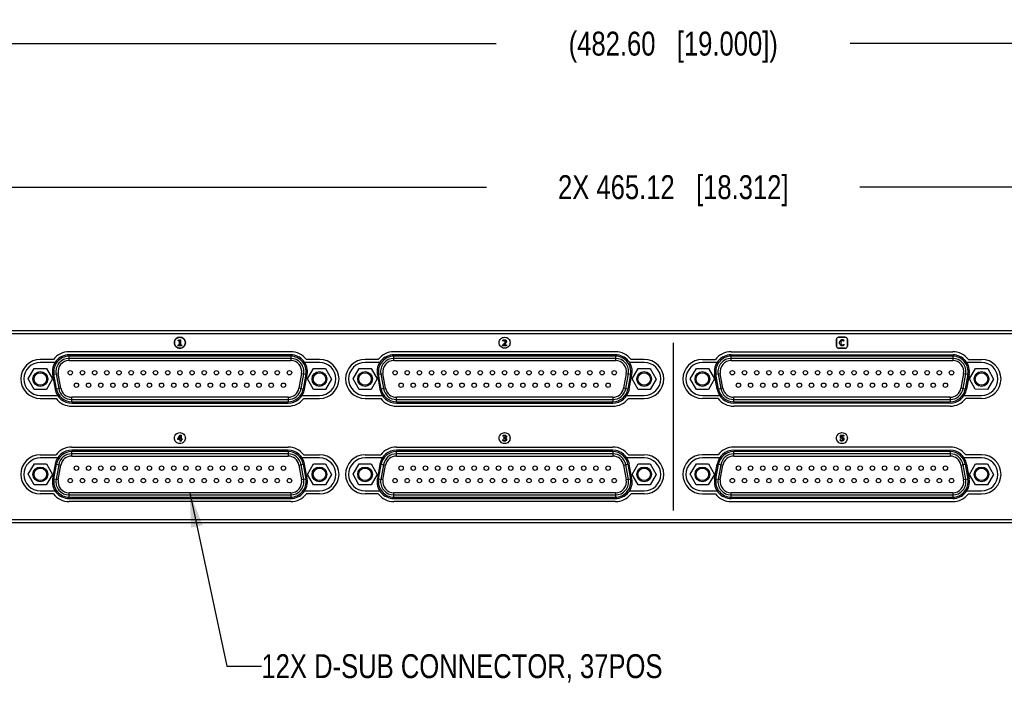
# Model space of a CAD drawing. Header units: inches. Extents: x 0 to 34, y 0 to 22.
# Tile 4 of 71: x 7 to 12.1, y 5.6 to 9. Entities that reach past the tile are written whole.
import ezdxf

# ---------------------------------------------------------------- set-up
doc = ezdxf.new("R2010")
doc.units = ezdxf.units.IN
doc.header["$LTSCALE"] = 1.87
doc.header["$MEASUREMENT"] = 0
doc.layers.get('0').update_dxf_attribs({"linetype": 'CONTINUOUS'})
for name, color, linetype in [('02___PRT_ALL_AXES', 7, 'CONTINUOUS'), ('_LAYER_2_', 7, 'CONTINUOUS'), ('DETAIL', 7, 'CONTINUOUS'), ('DIMENSIONS', 7, 'CONTINUOUS')]:
    doc.layers.add(name, color=color, linetype=linetype)
doc.styles.get("Standard").update_dxf_attribs({"font": 'txt', "width": 0.8})
doc.dimstyles.new('DIMSTYLE_1', dxfattribs={"dimtxt": 0.125, "dimasz": 0.18, "dimexe": 0.125, "dimexo": 0.0625, "dimgap": 0.0625, "dimtad": 0, "dimtih": 1, "dimtoh": 1, "dimlfac": 1.714286, "dimzin": 0, "dimdsep": 46, "dimtxsty": 'STANDARD', "dimblk": '_FILLED', "dimblk1": '_FILLED', "dimblk2": '_FILLED', "dimcen": 0.09, "dimazin": 0, "dimtp": 0.01, "dimtm": 0.01, "dimtfac": 1, "dimtofl": 0, "dimtmove": 0, "dimatfit": 3, "dimldrblk": '_FILLED', "dimfxl": 1, "dimtolj": 1, "dimtzin": 0, "dimarcsym": 0})
doc.dimstyles.get("Standard").update_dxf_attribs({"dimtxt": 0.125, "dimasz": 0.18, "dimexe": 0.125, "dimexo": 0.0625, "dimgap": 0.09, "dimtad": 0, "dimtih": 1, "dimtoh": 1, "dimzin": 0, "dimdsep": 46, "dimtxsty": 'STANDARD', "dimblk": '_FILLED', "dimblk1": '_FILLED', "dimblk2": '_FILLED', "dimcen": 0.09, "dimazin": 0, "dimtol": 1, "dimtp": 0.02, "dimtm": 0.02, "dimtfac": 1, "dimtofl": 0, "dimtmove": 0, "dimatfit": 3, "dimldrblk": '_FILLED', "dimfxl": 1, "dimtolj": 1, "dimtzin": 0, "dimarcsym": 0})

# ---------------------------------------------------------------- blocks, each defined once
blk = doc.blocks.new('_FILLED')
at = {"color": 0, "linetype": 'BYBLOCK'}
blk.add_solid([(0, 0), (-1, 0.174), (-1, -0.174)], dxfattribs=at)
blk = doc.blocks.new('*D0')
at = {"layer": 'DIMENSIONS', "color": 2, "linetype": 'CONTINUOUS'}
for p, q in [((5.0673, 7.4533), (5.0673, 8.2775)), ((15.7492, 7.4533), (15.7492, 8.2775)), ((5.0673, 8.1525), (9.4332, 8.1525)), ((15.7492, 8.1525), (11.3832, 8.1525))]:
    blk.add_line(p, q, dxfattribs=at)
at = {"layer": 'DIMENSIONS', "color": 2, "linetype": 'CONTINUOUS', "xscale": 0.18, "yscale": 0.18, "zscale": 0.18, "rotation": 180}
blk.add_blockref('_FILLED', (5.0673, 8.1525), dxfattribs=at)
at = {"layer": 'DIMENSIONS', "color": 2, "linetype": 'CONTINUOUS', "xscale": 0.18, "yscale": 0.18, "zscale": 0.18}
blk.add_blockref('_FILLED', (15.7492, 8.1525), dxfattribs=at)
at = {"layer": 'DIMENSIONS', "color": 2, "linetype": 'CONTINUOUS', "insert": (10.4082, 8.215), "char_height": 0.125, "width": 1.825, "attachment_point": 2, "line_spacing_factor": 0.9}
blk.add_mtext('2X 465.12{\\ftxt.shx;\\W1.000000;\\H0.125000; }[18.312]', dxfattribs=at)
blk = doc.blocks.new('*D1')
at = {"layer": 'DIMENSIONS', "color": 2, "linetype": 'CONTINUOUS'}
for p, q in [((4.8666, 7.492), (4.8666, 9.0275)), ((15.9499, 7.3961), (15.9499, 9.0275)), ((4.8666, 8.9025), (9.4832, 8.9025)), ((15.9499, 8.9025), (11.3332, 8.9025))]:
    blk.add_line(p, q, dxfattribs=at)
at = {"layer": 'DIMENSIONS', "color": 2, "linetype": 'CONTINUOUS', "xscale": 0.18, "yscale": 0.18, "zscale": 0.18, "rotation": 180}
blk.add_blockref('_FILLED', (4.8666, 8.9025), dxfattribs=at)
at = {"layer": 'DIMENSIONS', "color": 2, "linetype": 'CONTINUOUS', "xscale": 0.18, "yscale": 0.18, "zscale": 0.18}
blk.add_blockref('_FILLED', (15.9499, 8.9025), dxfattribs=at)
at = {"layer": 'DIMENSIONS', "color": 2, "linetype": 'CONTINUOUS', "insert": (10.4082, 8.965), "char_height": 0.125, "width": 1.725, "attachment_point": 2, "line_spacing_factor": 0.9}
blk.add_mtext('(482.60{\\ftxt.shx;\\W1.000000;\\H0.125000; }[19.000])', dxfattribs=at)

msp = doc.modelspace()

# ---------------------------------------------------------------- linework, layer by layer
at = {"color": 7, "linetype": 'CONTINUOUS'}
for p, q in [((15.881, 7.4025), (4.9355, 7.4025)), ((15.5625, 7.3869), (5.254, 7.3869)), ((7.2513, 7.2463), (7.2513, 7.2693)), ((8.4093, 7.2693), (7.2513, 7.2693)), ((8.4093, 7.2578), (7.2513, 7.2578)), ((8.4093, 7.2693), (8.4093, 7.2463)), ((8.9481, 7.2463), (8.9481, 7.2693)), ((10.106, 7.2693), (8.9481, 7.2693)), ((10.106, 7.2578), (8.9481, 7.2578)), ((10.106, 7.2693), (10.106, 7.2463)), ((10.7105, 7.2463), (10.7105, 7.2693)), ((11.8684, 7.2693), (10.7105, 7.2693)), ((11.8684, 7.2578), (10.7105, 7.2578)), ((11.8684, 7.2693), (11.8684, 7.2463)), ((7.0382, 7.1503), (7.0696, 7.2049)), ((7.0696, 7.2049), (7.1326, 7.2049)), ((7.1326, 7.2049), (7.1641, 7.1504)), ((7.2513, 7.2463), (8.4093, 7.2463)), ((8.4965, 7.1508), (8.5284, 7.2051)), ((8.5284, 7.2051), (8.5914, 7.2047)), ((8.5914, 7.2047), (8.6225, 7.1499)), ((8.7349, 7.1503), (8.7664, 7.2049)), ((8.7664, 7.2049), (8.8293, 7.2049)), ((8.8293, 7.2049), (8.8609, 7.1504)), ((8.9481, 7.2463), (10.106, 7.2463)), ((10.1932, 7.1508), (10.2251, 7.2051)), ((10.2251, 7.2051), (10.2881, 7.2047)), ((10.2881, 7.2047), (10.3192, 7.1499)), ((10.4973, 7.1502), (10.5287, 7.2048)), ((10.5287, 7.2048), (10.5917, 7.2049)), ((10.5917, 7.2049), (10.6232, 7.1505)), ((10.7105, 7.2463), (11.8684, 7.2463)), ((11.9556, 7.1513), (11.9879, 7.2054)), ((11.9879, 7.2054), (12.0509, 7.2044)), ((12.0509, 7.2044), (12.0816, 7.1494)), ((7.1722, 7.175), (7.1948, 7.179)), ((7.1858, 7.0978), (7.1722, 7.175)), ((7.1835, 7.177), (7.1971, 7.0998)), ((7.2084, 7.1018), (7.1948, 7.179)), ((8.4658, 7.179), (8.4522, 7.1018)), ((8.4635, 7.0998), (8.4771, 7.177)), ((8.4658, 7.179), (8.4884, 7.175)), ((8.4884, 7.175), (8.4748, 7.0978)), ((8.5276, 7.096), (8.4965, 7.1508)), ((8.8689, 7.175), (8.8915, 7.179)), ((8.8825, 7.0978), (8.8689, 7.175)), ((8.8802, 7.177), (8.8938, 7.0998)), ((8.9051, 7.1018), (8.8915, 7.179)), ((10.1626, 7.179), (10.149, 7.1018)), ((10.1603, 7.0998), (10.1739, 7.177)), ((10.1626, 7.179), (10.1852, 7.175)), ((10.1852, 7.175), (10.1716, 7.0978)), ((10.2243, 7.096), (10.1932, 7.1508)), ((10.6313, 7.175), (10.6539, 7.179)), ((10.6449, 7.0978), (10.6313, 7.175)), ((10.6426, 7.177), (10.6562, 7.0998)), ((10.6675, 7.1018), (10.6539, 7.179)), ((11.9249, 7.179), (11.9113, 7.1018)), ((11.9226, 7.0998), (11.9362, 7.177)), ((11.9249, 7.179), (11.9476, 7.175)), ((11.9476, 7.175), (11.9339, 7.0978)), ((11.9863, 7.0963), (11.9556, 7.1513)), ((7.0697, 7.0958), (7.0382, 7.1503)), ((7.1641, 7.1504), (7.1327, 7.0958)), ((7.2084, 7.1018), (7.1858, 7.0978)), ((8.4748, 7.0978), (8.4522, 7.1018)), ((8.6225, 7.1499), (8.5906, 7.0956)), ((8.7664, 7.0958), (8.7349, 7.1503)), ((8.8609, 7.1504), (8.8294, 7.0958)), ((8.9051, 7.1018), (8.8825, 7.0978)), ((10.1716, 7.0978), (10.149, 7.1018)), ((10.3192, 7.1499), (10.2873, 7.0956)), ((10.5289, 7.0958), (10.4973, 7.1502)), ((10.6232, 7.1505), (10.5918, 7.0959)), ((10.6675, 7.1018), (10.6449, 7.0978)), ((11.9339, 7.0978), (11.9113, 7.1018)), ((12.0816, 7.1494), (12.0492, 7.0953)), ((7.1327, 7.0958), (7.0697, 7.0958)), ((7.265, 7.0314), (7.265, 7.0544)), ((8.3957, 7.0544), (7.265, 7.0544)), ((8.3957, 7.0544), (8.3957, 7.0314)), ((8.5906, 7.0956), (8.5276, 7.096)), ((8.8294, 7.0958), (8.7664, 7.0958)), ((8.9617, 7.0314), (8.9617, 7.0544)), ((10.0924, 7.0544), (8.9617, 7.0544)), ((10.0924, 7.0544), (10.0924, 7.0314)), ((10.2873, 7.0956), (10.2243, 7.096)), ((10.5918, 7.0959), (10.5289, 7.0958)), ((10.7241, 7.0314), (10.7241, 7.0544)), ((11.8548, 7.0544), (10.7241, 7.0544)), ((11.8548, 7.0544), (11.8548, 7.0314)), ((12.0492, 7.0953), (11.9863, 7.0963)), ((7.265, 7.0429), (8.3957, 7.0429)), ((7.265, 7.0314), (8.3957, 7.0314)), ((8.9617, 7.0429), (10.0924, 7.0429)), ((8.9617, 7.0314), (10.0924, 7.0314)), ((10.7241, 7.0429), (11.8548, 7.0429)), ((10.7241, 7.0314), (11.8548, 7.0314)), ((7.265, 6.7478), (7.265, 6.7708)), ((8.3957, 6.7708), (7.265, 6.7708)), ((8.3957, 6.7593), (7.265, 6.7593)), ((7.265, 6.7478), (8.3957, 6.7478)), ((8.3957, 6.7708), (8.3957, 6.7478)), ((8.9617, 6.7478), (8.9617, 6.7708)), ((10.0924, 6.7708), (8.9617, 6.7708)), ((10.0924, 6.7593), (8.9617, 6.7593)), ((8.9617, 6.7478), (10.0924, 6.7478)), ((10.0924, 6.7708), (10.0924, 6.7478)), ((11.8548, 6.7708), (10.7241, 6.7708)), ((10.7241, 6.7478), (10.7241, 6.7708)), ((11.8548, 6.7593), (10.7241, 6.7593)), ((10.7241, 6.7478), (11.8548, 6.7478)), ((11.8548, 6.7708), (11.8548, 6.7478)), ((7.0382, 6.6523), (7.0701, 6.7066)), ((7.0701, 6.7066), (7.133, 6.7061)), ((7.133, 6.7061), (7.1641, 6.6513)), ((7.1722, 6.6272), (7.1858, 6.7043)), ((7.1971, 6.7024), (7.1835, 6.6252)), ((7.1858, 6.7043), (7.2084, 6.7004)), ((7.1948, 6.6232), (7.2084, 6.7004)), ((8.4522, 6.7004), (8.4748, 6.7043)), ((8.4522, 6.7004), (8.4658, 6.6232)), ((8.4771, 6.6252), (8.4635, 6.7024)), ((8.4748, 6.7043), (8.4884, 6.6272)), ((8.4965, 6.6518), (8.528, 6.7063)), ((8.528, 6.7063), (8.5909, 6.7064)), ((8.5909, 6.7064), (8.6225, 6.6518)), ((8.7349, 6.6523), (8.7668, 6.7066)), ((8.7668, 6.7066), (8.8298, 6.7061)), ((8.8298, 6.7061), (8.8609, 6.6513)), ((8.8689, 6.6272), (8.8825, 6.7043)), ((8.8938, 6.7024), (8.8802, 6.6252)), ((8.8825, 6.7043), (8.9051, 6.7004)), ((8.8915, 6.6232), (8.9051, 6.7004)), ((10.149, 6.7004), (10.1716, 6.7043)), ((10.149, 6.7004), (10.1626, 6.6232)), ((10.1739, 6.6252), (10.1603, 6.7024)), ((10.1716, 6.7043), (10.1852, 6.6272)), ((10.1932, 6.6518), (10.2247, 6.7063)), ((10.2247, 6.7063), (10.2877, 6.7064)), ((10.2877, 6.7064), (10.3192, 6.6518)), ((10.4973, 6.6523), (10.5292, 6.7066)), ((10.5292, 6.7066), (10.5922, 6.7061)), ((10.5922, 6.7061), (10.6232, 6.6513)), ((10.6313, 6.6272), (10.6449, 6.7043)), ((10.6562, 6.7024), (10.6426, 6.6252)), ((10.6449, 6.7043), (10.6675, 6.7004)), ((10.6539, 6.6232), (10.6675, 6.7004)), ((11.9113, 6.7004), (11.9339, 6.7043)), ((11.9113, 6.7004), (11.9249, 6.6232)), ((11.9362, 6.6252), (11.9226, 6.7024)), ((11.9339, 6.7043), (11.9476, 6.6272)), ((11.9556, 6.6518), (11.9871, 6.7063)), ((11.9871, 6.7063), (12.0501, 6.7064)), ((12.0501, 6.7064), (12.0816, 6.6518)), ((7.0692, 6.5975), (7.0382, 6.6523)), ((7.1641, 6.6513), (7.1322, 6.597)), ((8.528, 6.5972), (8.4965, 6.6518)), ((8.6225, 6.6518), (8.591, 6.5973)), ((8.766, 6.5975), (8.7349, 6.6523)), ((8.8609, 6.6513), (8.829, 6.597)), ((10.2247, 6.5972), (10.1932, 6.6518)), ((10.3192, 6.6518), (10.2877, 6.5973)), ((10.5284, 6.5975), (10.4973, 6.6523)), ((10.6232, 6.6513), (10.5913, 6.597)), ((11.9871, 6.5972), (11.9556, 6.6518)), ((12.0816, 6.6518), (12.0501, 6.5973)), ((7.1322, 6.597), (7.0692, 6.5975)), ((7.1948, 6.6232), (7.1722, 6.6272)), ((8.4884, 6.6272), (8.4658, 6.6232)), ((8.591, 6.5973), (8.528, 6.5972)), ((8.829, 6.597), (8.766, 6.5975)), ((8.8915, 6.6232), (8.8689, 6.6272)), ((10.1852, 6.6272), (10.1626, 6.6232)), ((10.2877, 6.5973), (10.2247, 6.5972)), ((10.5913, 6.597), (10.5284, 6.5975)), ((10.6539, 6.6232), (10.6313, 6.6272)), ((11.9476, 6.6272), (11.9249, 6.6232)), ((12.0501, 6.5973), (11.9871, 6.5972)), ((7.2513, 6.5328), (7.2513, 6.5558)), ((8.4093, 6.5558), (7.2513, 6.5558)), ((7.2513, 6.5443), (8.4093, 6.5443)), ((8.4093, 6.5558), (8.4093, 6.5328)), ((8.9481, 6.5328), (8.9481, 6.5558)), ((10.106, 6.5558), (8.9481, 6.5558)), ((8.9481, 6.5443), (10.106, 6.5443)), ((10.106, 6.5558), (10.106, 6.5328)), ((11.8684, 6.5558), (10.7105, 6.5558)), ((10.7105, 6.5328), (10.7105, 6.5558)), ((10.7105, 6.5443), (11.8684, 6.5443)), ((11.8684, 6.5558), (11.8684, 6.5328)), ((7.2513, 6.5328), (8.4093, 6.5328)), ((8.9481, 6.5328), (10.106, 6.5328)), ((10.7105, 6.5328), (11.8684, 6.5328)), ((4.9355, 6.3998), (15.881, 6.3998)), ((5.254, 6.4154), (15.5625, 6.4154))]:
    msp.add_line(p, q, dxfattribs=at)
for centre, radius in [((7.1011, 7.1503), 0.0385), ((7.1011, 7.1503), 0.0327), ((7.2578, 7.183), 0.0115), ((7.3214, 7.183), 0.0115), ((7.385, 7.183), 0.0115), ((7.4486, 7.183), 0.0115), ((7.5122, 7.183), 0.0115), ((7.5759, 7.183), 0.0115), ((7.6395, 7.183), 0.0115), ((7.7031, 7.183), 0.0115), ((7.7667, 7.183), 0.0115), ((7.8303, 7.183), 0.0115), ((7.8939, 7.183), 0.0115), ((7.9575, 7.183), 0.0115), ((8.0212, 7.183), 0.0115), ((8.0848, 7.183), 0.0115), ((8.1484, 7.183), 0.0115), ((8.212, 7.183), 0.0115), ((8.2756, 7.183), 0.0115), ((8.3392, 7.183), 0.0115), ((8.4029, 7.183), 0.0115), ((8.5595, 7.1503), 0.0385), ((8.5595, 7.1503), 0.0327), ((8.7979, 7.1503), 0.0385), ((8.7979, 7.1503), 0.0327), ((8.9545, 7.183), 0.0115), ((9.0181, 7.183), 0.0115), ((9.0817, 7.183), 0.0115), ((9.1454, 7.183), 0.0115), ((9.209, 7.183), 0.0115), ((9.2726, 7.183), 0.0115), ((9.3362, 7.183), 0.0115), ((9.3998, 7.183), 0.0115), ((9.4634, 7.183), 0.0115), ((9.527, 7.183), 0.0115), ((9.5907, 7.183), 0.0115), ((9.6543, 7.183), 0.0115), ((9.7179, 7.183), 0.0115), ((9.7815, 7.183), 0.0115), ((9.8451, 7.183), 0.0115), ((9.9087, 7.183), 0.0115), ((9.9724, 7.183), 0.0115), ((10.036, 7.183), 0.0115), ((10.0996, 7.183), 0.0115), ((10.2562, 7.1503), 0.0385), ((10.2562, 7.1503), 0.0327), ((10.5603, 7.1503), 0.0385), ((10.5603, 7.1503), 0.0327), ((10.7169, 7.183), 0.0115), ((10.7805, 7.183), 0.0115), ((10.8441, 7.183), 0.0115), ((10.9077, 7.183), 0.0115), ((10.9713, 7.183), 0.0115), ((11.035, 7.183), 0.0115), ((11.0986, 7.183), 0.0115), ((11.1622, 7.183), 0.0115), ((11.2258, 7.183), 0.0115), ((11.2894, 7.183), 0.0115), ((11.353, 7.183), 0.0115), ((11.4167, 7.183), 0.0115), ((11.4803, 7.183), 0.0115), ((11.5439, 7.183), 0.0115), ((11.6075, 7.183), 0.0115), ((11.6711, 7.183), 0.0115), ((11.7347, 7.183), 0.0115), ((11.7983, 7.183), 0.0115), ((11.862, 7.183), 0.0115), ((12.0186, 7.1503), 0.0385), ((12.0186, 7.1503), 0.0327), ((7.2896, 7.1177), 0.0115), ((7.3532, 7.1177), 0.0115), ((7.4168, 7.1177), 0.0115), ((7.4804, 7.1177), 0.0115), ((7.544, 7.1177), 0.0115), ((7.6077, 7.1177), 0.0115), ((7.6713, 7.1177), 0.0115), ((7.7349, 7.1177), 0.0115), ((7.7985, 7.1177), 0.0115), ((7.8621, 7.1177), 0.0115), ((7.9257, 7.1177), 0.0115), ((7.9894, 7.1177), 0.0115), ((8.053, 7.1177), 0.0115), ((8.1166, 7.1177), 0.0115), ((8.1802, 7.1177), 0.0115), ((8.2438, 7.1177), 0.0115), ((8.3074, 7.1177), 0.0115), ((8.371, 7.1177), 0.0115), ((8.9863, 7.1177), 0.0115), ((9.0499, 7.1177), 0.0115), ((9.1135, 7.1177), 0.0115), ((9.1772, 7.1177), 0.0115), ((9.2408, 7.1177), 0.0115), ((9.3044, 7.1177), 0.0115), ((9.368, 7.1177), 0.0115), ((9.4316, 7.1177), 0.0115), ((9.4952, 7.1177), 0.0115), ((9.5589, 7.1177), 0.0115), ((9.6225, 7.1177), 0.0115), ((9.6861, 7.1177), 0.0115), ((9.7497, 7.1177), 0.0115), ((9.8133, 7.1177), 0.0115), ((9.8769, 7.1177), 0.0115), ((9.9405, 7.1177), 0.0115), ((10.0042, 7.1177), 0.0115), ((10.0678, 7.1177), 0.0115), ((10.7487, 7.1177), 0.0115), ((10.8123, 7.1177), 0.0115), ((10.8759, 7.1177), 0.0115), ((10.9395, 7.1177), 0.0115), ((11.0032, 7.1177), 0.0115), ((11.0668, 7.1177), 0.0115), ((11.1304, 7.1177), 0.0115), ((11.194, 7.1177), 0.0115), ((11.2576, 7.1177), 0.0115), ((11.3212, 7.1177), 0.0115), ((11.3848, 7.1177), 0.0115), ((11.4485, 7.1177), 0.0115), ((11.5121, 7.1177), 0.0115), ((11.5757, 7.1177), 0.0115), ((11.6393, 7.1177), 0.0115), ((11.7029, 7.1177), 0.0115), ((11.7665, 7.1177), 0.0115), ((11.8302, 7.1177), 0.0115), ((7.1011, 6.6518), 0.0385), ((7.2896, 6.6844), 0.0115), ((7.3532, 6.6844), 0.0115), ((7.4168, 6.6844), 0.0115), ((7.4804, 6.6844), 0.0115), ((7.544, 6.6844), 0.0115), ((7.6077, 6.6844), 0.0115), ((7.6713, 6.6844), 0.0115), ((7.7349, 6.6844), 0.0115), ((7.7985, 6.6844), 0.0115), ((7.8621, 6.6844), 0.0115), ((7.9257, 6.6844), 0.0115), ((7.9894, 6.6844), 0.0115), ((8.053, 6.6844), 0.0115), ((8.1166, 6.6844), 0.0115), ((8.1802, 6.6844), 0.0115), ((8.2438, 6.6844), 0.0115), ((8.3074, 6.6844), 0.0115), ((8.371, 6.6844), 0.0115), ((8.5595, 6.6518), 0.0385), ((8.7979, 6.6518), 0.0385), ((8.9863, 6.6844), 0.0115), ((9.0499, 6.6844), 0.0115), ((9.1135, 6.6844), 0.0115), ((9.1772, 6.6844), 0.0115), ((9.2408, 6.6844), 0.0115), ((9.3044, 6.6844), 0.0115), ((9.368, 6.6844), 0.0115), ((9.4316, 6.6844), 0.0115), ((9.4952, 6.6844), 0.0115), ((9.5589, 6.6844), 0.0115), ((9.6225, 6.6844), 0.0115), ((9.6861, 6.6844), 0.0115), ((9.7497, 6.6844), 0.0115), ((9.8133, 6.6844), 0.0115), ((9.8769, 6.6844), 0.0115), ((9.9405, 6.6844), 0.0115), ((10.0042, 6.6844), 0.0115), ((10.0678, 6.6844), 0.0115), ((10.2562, 6.6518), 0.0385), ((10.5603, 6.6518), 0.0385), ((10.7487, 6.6844), 0.0115), ((10.8123, 6.6844), 0.0115), ((10.8759, 6.6844), 0.0115), ((10.9395, 6.6844), 0.0115), ((11.0032, 6.6844), 0.0115), ((11.0668, 6.6844), 0.0115), ((11.1304, 6.6844), 0.0115), ((11.194, 6.6844), 0.0115), ((11.2576, 6.6844), 0.0115), ((11.3212, 6.6844), 0.0115), ((11.3848, 6.6844), 0.0115), ((11.4485, 6.6844), 0.0115), ((11.5121, 6.6844), 0.0115), ((11.5757, 6.6844), 0.0115), ((11.6393, 6.6844), 0.0115), ((11.7029, 6.6844), 0.0115), ((11.7665, 6.6844), 0.0115), ((11.8302, 6.6844), 0.0115), ((12.0186, 6.6518), 0.0385), ((7.1011, 6.6518), 0.0327), ((8.5595, 6.6518), 0.0327), ((8.7979, 6.6518), 0.0327), ((10.2562, 6.6518), 0.0327), ((10.5603, 6.6518), 0.0327), ((12.0186, 6.6518), 0.0327), ((7.2578, 6.6192), 0.0115), ((7.3214, 6.6192), 0.0115), ((7.385, 6.6192), 0.0115), ((7.4486, 6.6192), 0.0115), ((7.5122, 6.6192), 0.0115), ((7.5759, 6.6192), 0.0115), ((7.6395, 6.6192), 0.0115), ((7.7031, 6.6192), 0.0115), ((7.7667, 6.6192), 0.0115), ((7.8303, 6.6192), 0.0115), ((7.8939, 6.6192), 0.0115), ((7.9575, 6.6192), 0.0115), ((8.0212, 6.6192), 0.0115), ((8.0848, 6.6192), 0.0115), ((8.1484, 6.6192), 0.0115), ((8.212, 6.6192), 0.0115), ((8.2756, 6.6192), 0.0115), ((8.3392, 6.6192), 0.0115), ((8.4029, 6.6192), 0.0115), ((8.9545, 6.6192), 0.0115), ((9.0181, 6.6192), 0.0115), ((9.0817, 6.6192), 0.0115), ((9.1454, 6.6192), 0.0115), ((9.209, 6.6192), 0.0115), ((9.2726, 6.6192), 0.0115), ((9.3362, 6.6192), 0.0115), ((9.3998, 6.6192), 0.0115), ((9.4634, 6.6192), 0.0115), ((9.527, 6.6192), 0.0115), ((9.5907, 6.6192), 0.0115), ((9.6543, 6.6192), 0.0115), ((9.7179, 6.6192), 0.0115), ((9.7815, 6.6192), 0.0115), ((9.8451, 6.6192), 0.0115), ((9.9087, 6.6192), 0.0115), ((9.9724, 6.6192), 0.0115), ((10.036, 6.6192), 0.0115), ((10.0996, 6.6192), 0.0115), ((10.7169, 6.6192), 0.0115), ((10.7805, 6.6192), 0.0115), ((10.8441, 6.6192), 0.0115), ((10.9077, 6.6192), 0.0115), ((10.9713, 6.6192), 0.0115), ((11.035, 6.6192), 0.0115), ((11.0986, 6.6192), 0.0115), ((11.1622, 6.6192), 0.0115), ((11.2258, 6.6192), 0.0115), ((11.2894, 6.6192), 0.0115), ((11.353, 6.6192), 0.0115), ((11.4167, 6.6192), 0.0115), ((11.4803, 6.6192), 0.0115), ((11.5439, 6.6192), 0.0115), ((11.6075, 6.6192), 0.0115), ((11.6711, 6.6192), 0.0115), ((11.7347, 6.6192), 0.0115), ((11.7983, 6.6192), 0.0115), ((11.862, 6.6192), 0.0115)]:
    msp.add_circle(centre, radius, dxfattribs=at)
for centre, radius, start, end in [((7.2513, 7.1889), 0.0804, 90, 190), ((7.2513, 7.1889), 0.0689, 90, 190), ((8.4093, 7.1889), 0.0804, 350, 90), ((8.4093, 7.1889), 0.0689, 350, 90), ((8.9481, 7.1889), 0.0804, 90, 190), ((8.9481, 7.1889), 0.0689, 90, 190), ((10.106, 7.1889), 0.0804, 350, 90), ((10.106, 7.1889), 0.0689, 350, 90), ((10.7105, 7.1889), 0.0804, 90, 190), ((10.7105, 7.1889), 0.0689, 90, 190), ((11.8684, 7.1889), 0.0804, 350, 90), ((11.8684, 7.1889), 0.0689, 350, 90), ((7.2513, 7.1889), 0.0574, 90, 190), ((8.4093, 7.1889), 0.0574, 350, 90), ((8.9481, 7.1889), 0.0574, 90, 190), ((10.106, 7.1889), 0.0574, 350, 90), ((10.7105, 7.1889), 0.0574, 90, 190), ((11.8684, 7.1889), 0.0574, 350, 90), ((7.265, 7.1118), 0.0689, 190, 270), ((7.265, 7.1118), 0.0574, 190, 270), ((8.3957, 7.1118), 0.0574, 270, 350), ((8.3957, 7.1118), 0.0689, 270, 350), ((8.9617, 7.1118), 0.0689, 190, 270), ((8.9617, 7.1118), 0.0574, 190, 270), ((10.0924, 7.1118), 0.0574, 270, 350), ((10.0924, 7.1118), 0.0689, 270, 350), ((10.7241, 7.1118), 0.0689, 190, 270), ((10.7241, 7.1118), 0.0574, 190, 270), ((11.8548, 7.1118), 0.0574, 270, 350), ((11.8548, 7.1118), 0.0689, 270, 350), ((7.265, 7.1118), 0.0804, 190, 270), ((8.3957, 7.1118), 0.0804, 270, 350), ((8.9617, 7.1118), 0.0804, 190, 270), ((10.0924, 7.1118), 0.0804, 270, 350), ((10.7241, 7.1118), 0.0804, 190, 270), ((11.8548, 7.1118), 0.0804, 270, 350), ((7.265, 6.6904), 0.0804, 90, 170), ((7.265, 6.6904), 0.0689, 90, 170), ((7.265, 6.6904), 0.0574, 90, 170), ((8.3957, 6.6904), 0.0804, 10, 90), ((8.3957, 6.6904), 0.0689, 10, 90), ((8.3957, 6.6904), 0.0574, 10, 90), ((8.9617, 6.6904), 0.0804, 90, 170), ((8.9617, 6.6904), 0.0689, 90, 170), ((8.9617, 6.6904), 0.0574, 90, 170), ((10.0924, 6.6904), 0.0804, 10, 90), ((10.0924, 6.6904), 0.0689, 10, 90), ((10.0924, 6.6904), 0.0574, 10, 90), ((10.7241, 6.6904), 0.0804, 90, 170), ((10.7241, 6.6904), 0.0689, 90, 170), ((10.7241, 6.6904), 0.0574, 90, 170), ((11.8548, 6.6904), 0.0804, 10, 90), ((11.8548, 6.6904), 0.0689, 10, 90), ((11.8548, 6.6904), 0.0574, 10, 90), ((7.2513, 6.6132), 0.0804, 170, 270), ((7.2513, 6.6132), 0.0689, 170, 270), ((7.2513, 6.6132), 0.0574, 170, 270), ((8.4093, 6.6132), 0.0804, 270, 10), ((8.4093, 6.6132), 0.0689, 270, 10), ((8.4093, 6.6132), 0.0574, 270, 10), ((8.9481, 6.6132), 0.0804, 170, 270), ((8.9481, 6.6132), 0.0689, 170, 270), ((8.9481, 6.6132), 0.0574, 170, 270), ((10.106, 6.6132), 0.0804, 270, 10), ((10.106, 6.6132), 0.0689, 270, 10), ((10.106, 6.6132), 0.0574, 270, 10), ((10.7105, 6.6132), 0.0804, 170, 270), ((10.7105, 6.6132), 0.0689, 170, 270), ((10.7105, 6.6132), 0.0574, 170, 270), ((11.8684, 6.6132), 0.0804, 270, 10), ((11.8684, 6.6132), 0.0689, 270, 10), ((11.8684, 6.6132), 0.0574, 270, 10)]:
    msp.add_arc(centre, radius, start, end, dxfattribs=at)
at = {"layer": '02___PRT_ALL_AXES', "color": 7, "linetype": 'CONTINUOUS'}
for p, q in [((8.4093, 7.2925), (7.2513, 7.2925)), ((8.4093, 7.2765), (7.2514, 7.2765)), ((10.106, 7.2925), (8.9481, 7.2925)), ((10.1061, 7.2765), (8.9481, 7.2765)), ((10.7104, 7.2765), (11.8683, 7.2765)), ((10.7105, 7.2925), (11.8684, 7.2925)), ((7.1696, 7.2525), (7.1011, 7.2525)), ((7.1779, 7.2366), (7.1012, 7.2366)), ((8.5595, 7.2366), (8.4828, 7.2366)), ((8.5595, 7.2525), (8.491, 7.2525)), ((8.8663, 7.2525), (8.7979, 7.2525)), ((8.8747, 7.2366), (8.7979, 7.2366)), ((10.2563, 7.2366), (10.1795, 7.2366)), ((10.2562, 7.2525), (10.1877, 7.2525)), ((10.6369, 7.2366), (10.5602, 7.2366)), ((10.5603, 7.2525), (10.6287, 7.2525)), ((12.0185, 7.2366), (11.9418, 7.2366)), ((11.9501, 7.2525), (12.0186, 7.2525)), ((7.1652, 7.1738), (7.1788, 7.0967)), ((8.4819, 7.0967), (8.4955, 7.1738)), ((8.862, 7.1738), (8.8756, 7.0967)), ((10.1786, 7.0967), (10.1922, 7.1738)), ((10.6378, 7.0967), (10.6242, 7.1738)), ((11.9545, 7.1738), (11.9409, 7.0967)), ((7.1011, 7.0482), (7.1832, 7.0482)), ((7.1012, 7.0643), (7.1915, 7.0643)), ((8.4692, 7.0643), (8.5595, 7.0643)), ((8.4775, 7.0482), (8.5595, 7.0482)), ((8.7979, 7.0643), (8.8883, 7.0643)), ((8.7979, 7.0482), (8.8799, 7.0482)), ((10.1659, 7.0643), (10.2563, 7.0643)), ((10.1742, 7.0482), (10.2562, 7.0482)), ((10.5602, 7.0643), (10.6505, 7.0643)), ((10.6423, 7.0482), (10.5603, 7.0482)), ((11.9282, 7.0643), (12.0185, 7.0643)), ((12.0186, 7.0482), (11.9366, 7.0482)), ((7.2649, 7.0082), (8.3957, 7.0082)), ((7.265, 7.0244), (8.3957, 7.0244)), ((8.9616, 7.0082), (10.0925, 7.0082)), ((8.9617, 7.0244), (10.0925, 7.0244)), ((11.8547, 7.0244), (10.724, 7.0244)), ((11.8549, 7.0082), (10.724, 7.0082)), ((7.2649, 6.7941), (8.3957, 6.7941)), ((8.9616, 6.7941), (10.0925, 6.7941)), ((11.8549, 6.7941), (10.724, 6.7941)), ((7.1011, 6.7542), (7.1832, 6.7542)), ((8.3957, 6.778), (7.265, 6.778)), ((8.4775, 6.7542), (8.5595, 6.7542)), ((8.7979, 6.7542), (8.8799, 6.7542)), ((10.0925, 6.778), (8.9617, 6.778)), ((10.1742, 6.7542), (10.2562, 6.7542)), ((10.6423, 6.7542), (10.5603, 6.7542)), ((10.724, 6.778), (11.8547, 6.778)), ((12.0186, 6.7542), (11.9366, 6.7542)), ((7.1915, 6.738), (7.1012, 6.738)), ((7.1788, 6.7057), (7.1652, 6.6285)), ((8.5595, 6.738), (8.4692, 6.738)), ((8.4955, 6.6285), (8.4819, 6.7057)), ((8.8883, 6.738), (8.7979, 6.738)), ((8.8756, 6.7057), (8.862, 6.6285)), ((10.2563, 6.738), (10.1659, 6.738)), ((10.1922, 6.6285), (10.1786, 6.7057)), ((10.6505, 6.738), (10.5602, 6.738)), ((10.6242, 6.6285), (10.6378, 6.7057)), ((12.0185, 6.738), (11.9282, 6.738)), ((11.9409, 6.7057), (11.9545, 6.6285)), ((7.1696, 6.5498), (7.1011, 6.5498)), ((7.1012, 6.5658), (7.1779, 6.5658)), ((8.4828, 6.5658), (8.5595, 6.5658)), ((8.5595, 6.5498), (8.491, 6.5498)), ((8.7979, 6.5658), (8.8747, 6.5658)), ((8.8663, 6.5498), (8.7979, 6.5498)), ((10.1795, 6.5658), (10.2563, 6.5658)), ((10.2562, 6.5498), (10.1877, 6.5498)), ((10.5602, 6.5658), (10.6369, 6.5658)), ((10.5603, 6.5498), (10.6287, 6.5498)), ((11.9418, 6.5658), (12.0185, 6.5658)), ((11.9501, 6.5498), (12.0186, 6.5498)), ((8.4093, 6.5098), (7.2513, 6.5098)), ((7.2514, 6.5258), (8.4093, 6.5258)), ((8.9481, 6.5258), (10.1061, 6.5258)), ((10.106, 6.5098), (8.9481, 6.5098)), ((11.8683, 6.5258), (10.7104, 6.5258)), ((10.7105, 6.5098), (11.8684, 6.5098))]:
    msp.add_line(p, q, dxfattribs=at)
for centre, radius, start, end in [((7.2514, 7.189), 0.0875, 90, 190), ((7.2513, 7.1889), 0.1036, 90, 142.1069), ((8.4093, 7.1889), 0.1036, 37.8931, 90), ((8.4093, 7.189), 0.0875, 350, 90), ((8.9481, 7.189), 0.0875, 90, 190), ((8.9481, 7.1889), 0.1036, 90, 142.1069), ((10.106, 7.1889), 0.1036, 37.8931, 90), ((10.1061, 7.189), 0.0875, 350, 90), ((10.7104, 7.189), 0.0875, 90, 190), ((10.7105, 7.1889), 0.1036, 90, 142.1069), ((11.8683, 7.189), 0.0875, 350, 90), ((11.8684, 7.1889), 0.1036, 37.8931, 90), ((7.1011, 7.1503), 0.1022, 90, 270), ((7.1012, 7.1504), 0.0861, 90, 270), ((8.5595, 7.1503), 0.1022, 270, 90), ((8.5595, 7.1504), 0.0861, 270, 90), ((8.7979, 7.1503), 0.1022, 90, 270), ((8.7979, 7.1504), 0.0861, 90, 270), ((10.2562, 7.1503), 0.1022, 270, 90), ((10.2563, 7.1504), 0.0861, 270, 90), ((10.5603, 7.1503), 0.1022, 90, 270), ((10.5602, 7.1504), 0.0861, 90, 270), ((12.0185, 7.1504), 0.0861, 270, 90), ((12.0186, 7.1503), 0.1022, 270, 90), ((7.265, 7.1119), 0.0875, 190, 270), ((7.2649, 7.1118), 0.1036, 217.8931, 270), ((8.3957, 7.1119), 0.0875, 270, 350), ((8.3957, 7.1118), 0.1036, 270, 322.1069), ((8.9617, 7.1119), 0.0875, 190, 270), ((8.9616, 7.1118), 0.1036, 217.8931, 270), ((10.0925, 7.1119), 0.0875, 270, 350), ((10.0925, 7.1118), 0.1036, 270, 322.1069), ((10.724, 7.1119), 0.0875, 190, 270), ((10.724, 7.1118), 0.1036, 217.8931, 270), ((11.8547, 7.1119), 0.0875, 270, 350), ((11.8549, 7.1118), 0.1036, 270, 322.1069), ((7.2649, 6.6906), 0.1036, 90, 142.1069), ((8.3957, 6.6906), 0.1036, 37.8931, 90), ((8.9616, 6.6906), 0.1036, 90, 142.1069), ((10.0925, 6.6906), 0.1036, 37.8931, 90), ((10.724, 6.6906), 0.1036, 90, 142.1069), ((11.8549, 6.6906), 0.1036, 37.8931, 90), ((7.1011, 6.652), 0.1022, 90, 270), ((7.265, 6.6905), 0.0875, 90, 170), ((8.3957, 6.6905), 0.0875, 10, 90), ((8.5595, 6.652), 0.1022, 270, 90), ((8.7979, 6.652), 0.1022, 90, 270), ((8.9617, 6.6905), 0.0875, 90, 170), ((10.0925, 6.6905), 0.0875, 10, 90), ((10.2562, 6.652), 0.1022, 270, 90), ((10.5603, 6.652), 0.1022, 90, 270), ((10.724, 6.6905), 0.0875, 90, 170), ((11.8547, 6.6905), 0.0875, 10, 90), ((12.0186, 6.652), 0.1022, 270, 90), ((7.1012, 6.6519), 0.0861, 90, 270), ((8.5595, 6.6519), 0.0861, 270, 90), ((8.7979, 6.6519), 0.0861, 90, 270), ((10.2563, 6.6519), 0.0861, 270, 90), ((10.5602, 6.6519), 0.0861, 90, 270), ((12.0185, 6.6519), 0.0861, 270, 90), ((7.2514, 6.6133), 0.0875, 170, 270), ((8.4093, 6.6133), 0.0875, 270, 10), ((8.9481, 6.6133), 0.0875, 170, 270), ((10.1061, 6.6133), 0.0875, 270, 10), ((10.7104, 6.6133), 0.0875, 170, 270), ((11.8683, 6.6133), 0.0875, 270, 10), ((7.2513, 6.6134), 0.1036, 217.8931, 270), ((8.4093, 6.6134), 0.1036, 270, 322.1069), ((8.9481, 6.6134), 0.1036, 217.8931, 270), ((10.106, 6.6134), 0.1036, 270, 322.1069), ((10.7105, 6.6134), 0.1036, 217.8931, 270), ((11.8684, 6.6134), 0.1036, 270, 322.1069)]:
    msp.add_arc(centre, radius, start, end, dxfattribs=at)
at = {"layer": '_LAYER_2_', "color": 40, "linetype": 'CONTINUOUS'}
for p, q in [((11.2607, 7.3572), (11.2607, 7.3225)), ((11.2607, 7.3225), (11.2607, 7.3572)), ((11.272, 7.3684), (11.3069, 7.3684)), ((11.3069, 7.3684), (11.272, 7.3684)), ((11.3181, 7.3572), (11.3181, 7.3223)), ((11.3181, 7.3223), (11.3181, 7.3572)), ((7.821, 7.3243), (7.821, 7.3289)), ((7.821, 7.3289), (7.8279, 7.3289)), ((7.8396, 7.3243), (7.821, 7.3243)), ((7.8222, 7.349), (7.8222, 7.3526)), ((7.8279, 7.349), (7.8222, 7.349)), ((7.8279, 7.3289), (7.8279, 7.349)), ((7.8293, 7.3552), (7.8336, 7.3552)), ((7.8336, 7.3552), (7.8336, 7.3289)), ((7.8336, 7.3289), (7.8396, 7.3289)), ((7.8396, 7.3289), (7.8396, 7.3243)), ((9.5196, 7.3475), (9.5165, 7.3505)), ((9.5166, 7.324), (9.5166, 7.3275)), ((9.5376, 7.324), (9.5166, 7.324)), ((9.5245, 7.3285), (9.5297, 7.3288)), ((9.5297, 7.3288), (9.5376, 7.3288)), ((9.5376, 7.3288), (9.5376, 7.324)), ((10.4082, 7.3397), (10.4082, 6.4626)), ((11.2723, 7.311), (11.3069, 7.311)), ((11.3069, 7.311), (11.2723, 7.311)), ((11.301, 7.3521), (11.2979, 7.3486)), ((11.2985, 7.3313), (11.3016, 7.3278)), ((7.8189, 6.8377), (7.8311, 6.8568)), ((7.8301, 6.8467), (7.8246, 6.8382)), ((7.8326, 6.8515), (7.8301, 6.8467)), ((7.8311, 6.8568), (7.8379, 6.8568)), ((7.8325, 6.845), (7.8328, 6.8515)), ((7.8325, 6.8382), (7.8325, 6.845)), ((7.8328, 6.8515), (7.8326, 6.8515)), ((7.8379, 6.8568), (7.8379, 6.8382)), ((9.5203, 6.8499), (9.5173, 6.8535)), ((9.5229, 6.8397), (9.5229, 6.8439)), ((9.5313, 6.8421), (9.5313, 6.8419)), ((11.2812, 6.8418), (11.2821, 6.8571)), ((11.2821, 6.8571), (11.2987, 6.8571)), ((11.2871, 6.8522), (11.2864, 6.8449)), ((11.2987, 6.8522), (11.2871, 6.8522)), ((11.2987, 6.8571), (11.2987, 6.8522)), ((7.8189, 6.8338), (7.8189, 6.8377)), ((7.8325, 6.8338), (7.8189, 6.8338)), ((7.8246, 6.8382), (7.8325, 6.8382)), ((7.8325, 6.8259), (7.8325, 6.8338)), ((7.8379, 6.8259), (7.8325, 6.8259)), ((7.8379, 6.8382), (7.8417, 6.8382)), ((7.8379, 6.8338), (7.8379, 6.8259)), ((7.8417, 6.8338), (7.8379, 6.8338)), ((7.8417, 6.8382), (7.8417, 6.8338)), ((9.5163, 6.8297), (9.519, 6.8333)), ((11.2787, 6.8299), (11.2813, 6.8336)), ((11.2839, 6.8401), (11.2812, 6.8418))]:
    msp.add_line(p, q, dxfattribs=at)
for centre, radius, start, end in [((11.272, 7.3571), 0.0113, 90.0641, 179.9359), ((11.272, 7.3572), 0.0113, 89.9982, 180.0018), ((11.3069, 7.3571), 0.0113, 0.0667, 89.9333), ((11.3069, 7.3572), 0.0113, 0.0008, 89.9992), ((11.2723, 7.3225), 0.0115, 180.0666, 269.9334), ((11.2723, 7.3225), 0.0115, 179.9996, 270.0004), ((11.3069, 7.3223), 0.0113, 270.0659, 359.93), ((11.3069, 7.3223), 0.0113, 269.9999, 359.9959)]:
    msp.add_arc(centre, radius, start, end, dxfattribs=at)
for points, knots in [([(7.8303, 7.3684), (7.8265, 7.3684), (7.819, 7.3669), (7.8095, 7.3605), (7.8031, 7.3511), (7.8016, 7.3435), (7.8016, 7.3397)], [0, 0, 0, 0, 0.254401, 0.5, 0.745599, 1, 1, 1, 1]), ([(7.8016, 7.3397), (7.8016, 7.3435), (7.8031, 7.3511), (7.8095, 7.3605), (7.819, 7.3669), (7.8265, 7.3684), (7.8303, 7.3684)], [0, 0, 0, 0, 0.254244, 0.5, 0.745756, 1, 1, 1, 1]), ([(7.859, 7.3397), (7.859, 7.3435), (7.8575, 7.3511), (7.8511, 7.3605), (7.8417, 7.3669), (7.8341, 7.3684), (7.8303, 7.3684)], [0, 0, 0, 0, 0.254399, 0.499995, 0.745593, 1, 1, 1, 1]), ([(7.8303, 7.3684), (7.8341, 7.3684), (7.8417, 7.3669), (7.8511, 7.3605), (7.8575, 7.3511), (7.859, 7.3435), (7.859, 7.3397)], [0, 0, 0, 0, 0.25425, 0.500005, 0.745758, 1, 1, 1, 1]), ([(9.4983, 7.3397), (9.4983, 7.3435), (9.4998, 7.3511), (9.5062, 7.3605), (9.5157, 7.3669), (9.5232, 7.3684), (9.527, 7.3684)], [0, 0, 0, 0, 0.254401, 0.5, 0.745599, 1, 1, 1, 1]), ([(9.527, 7.3684), (9.5308, 7.3684), (9.5384, 7.3669), (9.5478, 7.3605), (9.5542, 7.3511), (9.5557, 7.3435), (9.5557, 7.3397)], [0, 0, 0, 0, 0.254401, 0.5, 0.745599, 1, 1, 1, 1]), ([(7.8016, 7.3397), (7.8016, 7.3359), (7.8031, 7.3283), (7.8095, 7.3189), (7.819, 7.3125), (7.8265, 7.311), (7.8303, 7.311)], [0, 0, 0, 0, 0.254401, 0.5, 0.745599, 1, 1, 1, 1]), ([(7.8303, 7.311), (7.8265, 7.311), (7.819, 7.3125), (7.8095, 7.3189), (7.8031, 7.3284), (7.8016, 7.3359), (7.8016, 7.3397)], [0, 0, 0, 0, 0.254244, 0.5, 0.745756, 1, 1, 1, 1]), ([(7.8222, 7.3526), (7.8229, 7.3527), (7.8254, 7.3533), (7.8278, 7.3542), (7.8293, 7.3552)], [0, 0, 0, 0, 0.288379, 1, 1, 1, 1]), ([(7.8303, 7.311), (7.8341, 7.311), (7.8417, 7.3125), (7.8511, 7.3189), (7.8575, 7.3283), (7.859, 7.3359), (7.859, 7.3397)], [0, 0, 0, 0, 0.254407, 0.500005, 0.745601, 1, 1, 1, 1]), ([(7.859, 7.3397), (7.859, 7.3359), (7.8575, 7.3284), (7.8511, 7.3189), (7.8417, 7.3125), (7.8341, 7.311), (7.8303, 7.311)], [0, 0, 0, 0, 0.254242, 0.499995, 0.74575, 1, 1, 1, 1]), ([(9.527, 7.311), (9.5232, 7.311), (9.5157, 7.3125), (9.5062, 7.3189), (9.4998, 7.3283), (9.4983, 7.3359), (9.4983, 7.3397)], [0, 0, 0, 0, 0.254401, 0.5, 0.745599, 1, 1, 1, 1]), ([(9.5165, 7.3505), (9.5178, 7.352), (9.5206, 7.3546), (9.5244, 7.3554), (9.5263, 7.3554)], [0, 0, 0, 0, 0.5041, 1, 1, 1, 1]), ([(9.5166, 7.3275), (9.5202, 7.3308), (9.525, 7.3352), (9.5296, 7.3415), (9.5306, 7.3444), (9.5306, 7.3456)], [0, 0, 0, 0, 0.620583, 0.83663, 1, 1, 1, 1]), ([(9.5255, 7.3509), (9.5244, 7.3509), (9.5221, 7.35), (9.5204, 7.3484), (9.5196, 7.3475)], [0, 0, 0, 0, 0.487241, 1, 1, 1, 1]), ([(9.5361, 7.346), (9.5361, 7.343), (9.5336, 7.3382), (9.5289, 7.3329), (9.526, 7.3301), (9.5245, 7.3285)], [0, 0, 0, 0, 0.429298, 0.697041, 1, 1, 1, 1]), ([(9.5306, 7.3456), (9.5306, 7.347), (9.53, 7.3492), (9.5276, 7.3507), (9.5263, 7.3509), (9.5255, 7.3509)], [0, 0, 0, 0, 0.498292, 0.730891, 1, 1, 1, 1]), ([(9.5263, 7.3554), (9.5277, 7.3554), (9.5303, 7.3551), (9.5336, 7.3531), (9.5357, 7.3499), (9.5361, 7.3473), (9.5361, 7.346)], [0, 0, 0, 0, 0.268459, 0.507118, 0.741752, 1, 1, 1, 1]), ([(9.5557, 7.3397), (9.5557, 7.3359), (9.5542, 7.3283), (9.5478, 7.3189), (9.5384, 7.3125), (9.5308, 7.311), (9.527, 7.311)], [0, 0, 0, 0, 0.254401, 0.5, 0.745599, 1, 1, 1, 1]), ([(11.2772, 7.3396), (11.2772, 7.342), (11.2779, 7.3464), (11.2811, 7.352), (11.286, 7.3554), (11.2899, 7.3562), (11.2918, 7.3562)], [0, 0, 0, 0, 0.28747, 0.534336, 0.764601, 1, 1, 1, 1]), ([(11.2916, 7.3232), (11.2897, 7.3232), (11.2859, 7.3239), (11.281, 7.3273), (11.2778, 7.3328), (11.2772, 7.3372), (11.2772, 7.3396)], [0, 0, 0, 0, 0.234566, 0.462463, 0.708243, 1, 1, 1, 1]), ([(11.2919, 7.3511), (11.2907, 7.3511), (11.2883, 7.3506), (11.2853, 7.3481), (11.2835, 7.3443), (11.2832, 7.3414), (11.2832, 7.3397)], [0, 0, 0, 0, 0.224388, 0.447593, 0.698761, 1, 1, 1, 1]), ([(11.2832, 7.3397), (11.2832, 7.3381), (11.2835, 7.3352), (11.2852, 7.3313), (11.2881, 7.3287), (11.2906, 7.3282), (11.2918, 7.3282)], [0, 0, 0, 0, 0.301359, 0.550902, 0.771844, 1, 1, 1, 1]), ([(11.3016, 7.3278), (11.3004, 7.3264), (11.2973, 7.324), (11.2935, 7.3232), (11.2916, 7.3232)], [0, 0, 0, 0, 0.50009, 1, 1, 1, 1]), ([(11.2918, 7.3562), (11.2936, 7.3562), (11.2971, 7.3554), (11.2999, 7.3533), (11.301, 7.3521)], [0, 0, 0, 0, 0.533891, 1, 1, 1, 1]), ([(11.2918, 7.3282), (11.2931, 7.3282), (11.2957, 7.3287), (11.2977, 7.3304), (11.2985, 7.3313)], [0, 0, 0, 0, 0.505959, 1, 1, 1, 1]), ([(11.2979, 7.3486), (11.2971, 7.3494), (11.2953, 7.3507), (11.293, 7.3511), (11.2919, 7.3511)], [0, 0, 0, 0, 0.492495, 1, 1, 1, 1]), ([(7.8016, 6.8413), (7.8016, 6.8451), (7.8031, 6.8527), (7.8095, 6.8621), (7.819, 6.8685), (7.8265, 6.87), (7.8303, 6.87)], [0, 0, 0, 0, 0.254401, 0.5, 0.745599, 1, 1, 1, 1]), ([(7.8303, 6.87), (7.8341, 6.87), (7.8417, 6.8685), (7.8511, 6.8621), (7.8575, 6.8527), (7.859, 6.8451), (7.859, 6.8413)], [0, 0, 0, 0, 0.254401, 0.5, 0.745599, 1, 1, 1, 1]), ([(9.4983, 6.8413), (9.4983, 6.8451), (9.4998, 6.8527), (9.5062, 6.8621), (9.5157, 6.8685), (9.5232, 6.87), (9.527, 6.87)], [0, 0, 0, 0, 0.254399, 0.499995, 0.745593, 1, 1, 1, 1]), ([(9.5173, 6.8535), (9.5186, 6.8546), (9.5214, 6.8566), (9.5249, 6.8574), (9.5267, 6.8574)], [0, 0, 0, 0, 0.496559, 1, 1, 1, 1]), ([(9.5264, 6.8528), (9.5253, 6.8528), (9.523, 6.8522), (9.5211, 6.8507), (9.5203, 6.8499)], [0, 0, 0, 0, 0.48446, 1, 1, 1, 1]), ([(9.5229, 6.8439), (9.5242, 6.8439), (9.5264, 6.844), (9.5291, 6.845), (9.5307, 6.8467), (9.5309, 6.8481), (9.5309, 6.8488)], [0, 0, 0, 0, 0.363055, 0.616513, 0.810341, 1, 1, 1, 1]), ([(9.5309, 6.8488), (9.5309, 6.8493), (9.5307, 6.8505), (9.5294, 6.8524), (9.5276, 6.8528), (9.5264, 6.8528)], [0, 0, 0, 0, 0.256051, 0.485246, 1, 1, 1, 1]), ([(9.5267, 6.8574), (9.528, 6.8574), (9.5306, 6.8571), (9.534, 6.8555), (9.5363, 6.8527), (9.5367, 6.8504), (9.5367, 6.8492)], [0, 0, 0, 0, 0.283418, 0.528051, 0.754981, 1, 1, 1, 1]), ([(9.527, 6.87), (9.5308, 6.87), (9.5384, 6.8685), (9.5478, 6.8621), (9.5542, 6.8527), (9.5557, 6.8451), (9.5557, 6.8413)], [0, 0, 0, 0, 0.254401, 0.5, 0.745599, 1, 1, 1, 1]), ([(9.5367, 6.8492), (9.5367, 6.8484), (9.5365, 6.8468), (9.535, 6.844), (9.5328, 6.8427), (9.5313, 6.8421)], [0, 0, 0, 0, 0.255134, 0.49173, 1, 1, 1, 1]), ([(11.2607, 6.8413), (11.2607, 6.8451), (11.2622, 6.8527), (11.2686, 6.8621), (11.2781, 6.8685), (11.2856, 6.87), (11.2894, 6.87)], [0, 0, 0, 0, 0.254399, 0.499995, 0.745593, 1, 1, 1, 1]), ([(11.2864, 6.8449), (11.2873, 6.8454), (11.2887, 6.8458), (11.2901, 6.8459), (11.2905, 6.8459)], [0, 0, 0, 0, 0.735307, 1, 1, 1, 1]), ([(11.2894, 6.87), (11.2932, 6.87), (11.3008, 6.8685), (11.3102, 6.8621), (11.3166, 6.8527), (11.3181, 6.8451), (11.3181, 6.8413)], [0, 0, 0, 0, 0.254401, 0.5, 0.745599, 1, 1, 1, 1]), ([(11.2905, 6.8459), (11.2929, 6.8459), (11.2968, 6.8448), (11.2998, 6.8404), (11.3002, 6.8377), (11.3002, 6.8362)], [0, 0, 0, 0, 0.472982, 0.713086, 1, 1, 1, 1]), ([(7.8303, 6.8126), (7.8265, 6.8126), (7.819, 6.8141), (7.8095, 6.8205), (7.8031, 6.83), (7.8016, 6.8375), (7.8016, 6.8413)], [0, 0, 0, 0, 0.254401, 0.5, 0.745599, 1, 1, 1, 1]), ([(7.859, 6.8413), (7.859, 6.8375), (7.8575, 6.83), (7.8511, 6.8205), (7.8417, 6.8141), (7.8341, 6.8126), (7.8303, 6.8126)], [0, 0, 0, 0, 0.254401, 0.5, 0.745599, 1, 1, 1, 1]), ([(9.527, 6.8126), (9.5232, 6.8126), (9.5157, 6.8141), (9.5062, 6.8205), (9.4998, 6.83), (9.4983, 6.8375), (9.4983, 6.8413)], [0, 0, 0, 0, 0.254407, 0.500005, 0.745601, 1, 1, 1, 1]), ([(9.5268, 6.8253), (9.5247, 6.8253), (9.5207, 6.826), (9.5175, 6.8284), (9.5163, 6.8297)], [0, 0, 0, 0, 0.551854, 1, 1, 1, 1]), ([(9.519, 6.8333), (9.52, 6.8324), (9.5222, 6.8307), (9.5249, 6.83), (9.5263, 6.83)], [0, 0, 0, 0, 0.48501, 1, 1, 1, 1]), ([(9.532, 6.8345), (9.532, 6.8353), (9.5317, 6.8368), (9.53, 6.8387), (9.5268, 6.8396), (9.5244, 6.8397), (9.5229, 6.8397)], [0, 0, 0, 0, 0.186311, 0.373707, 0.626727, 1, 1, 1, 1]), ([(9.5263, 6.83), (9.5277, 6.83), (9.5299, 6.8304), (9.5317, 6.8326), (9.532, 6.8339), (9.532, 6.8345)], [0, 0, 0, 0, 0.525818, 0.755272, 1, 1, 1, 1]), ([(9.5377, 6.8342), (9.5377, 6.833), (9.5372, 6.8304), (9.5346, 6.8274), (9.531, 6.8257), (9.5282, 6.8253), (9.5268, 6.8253)], [0, 0, 0, 0, 0.246556, 0.480071, 0.728038, 1, 1, 1, 1]), ([(9.5557, 6.8413), (9.5557, 6.8375), (9.5542, 6.83), (9.5478, 6.8205), (9.5384, 6.8141), (9.5308, 6.8126), (9.527, 6.8126)], [0, 0, 0, 0, 0.254401, 0.5, 0.745599, 1, 1, 1, 1]), ([(9.5313, 6.8419), (9.533, 6.8415), (9.5355, 6.8401), (9.5375, 6.837), (9.5377, 6.8352), (9.5377, 6.8342)], [0, 0, 0, 0, 0.493985, 0.736262, 1, 1, 1, 1]), ([(11.2894, 6.8126), (11.2856, 6.8126), (11.2781, 6.8141), (11.2686, 6.8205), (11.2622, 6.83), (11.2607, 6.8375), (11.2607, 6.8413)], [0, 0, 0, 0, 0.254407, 0.500005, 0.745601, 1, 1, 1, 1]), ([(11.2892, 6.8256), (11.2871, 6.8256), (11.2831, 6.8263), (11.2799, 6.8286), (11.2787, 6.8299)], [0, 0, 0, 0, 0.552669, 1, 1, 1, 1]), ([(11.2813, 6.8336), (11.2823, 6.8327), (11.2844, 6.831), (11.2871, 6.8303), (11.2885, 6.8303)], [0, 0, 0, 0, 0.483041, 1, 1, 1, 1]), ([(11.2888, 6.8418), (11.288, 6.8418), (11.2862, 6.8415), (11.2847, 6.8406), (11.2839, 6.8401)], [0, 0, 0, 0, 0.478931, 1, 1, 1, 1]), ([(11.2885, 6.8303), (11.29, 6.8303), (11.2924, 6.831), (11.2941, 6.8337), (11.2944, 6.8353), (11.2944, 6.8361)], [0, 0, 0, 0, 0.490577, 0.729644, 1, 1, 1, 1]), ([(11.2944, 6.8361), (11.2944, 6.8376), (11.2935, 6.8408), (11.2902, 6.8418), (11.2888, 6.8418)], [0, 0, 0, 0, 0.509754, 1, 1, 1, 1]), ([(11.3002, 6.8362), (11.3002, 6.8347), (11.2996, 6.8317), (11.2963, 6.827), (11.2919, 6.8256), (11.2892, 6.8256)], [0, 0, 0, 0, 0.273363, 0.518202, 1, 1, 1, 1]), ([(11.3181, 6.8413), (11.3181, 6.8375), (11.3166, 6.83), (11.3102, 6.8205), (11.3008, 6.8141), (11.2932, 6.8126), (11.2894, 6.8126)], [0, 0, 0, 0, 0.254401, 0.5, 0.745599, 1, 1, 1, 1])]:
    msp.add_open_spline(points, degree=3, knots=knots, dxfattribs=at)

# ---------------------------------------------------------------- texts
at = {"layer": 'DETAIL', "color": 2, "linetype": 'CONTINUOUS', "insert": (8.2564, 5.7123), "char_height": 0.125, "width": 2.6, "attachment_point": 1, "line_spacing_factor": 0.9}
msp.add_mtext('12X D-SUB CONNECTOR, 37POS', dxfattribs=at)

# ---------------------------------------------------------------- dimensions: what is measured, and where the dimension line sits
at = {"layer": 'DIMENSIONS', "color": 2, "linetype": 'CONTINUOUS'}
for base, p1, p2, text, picture, middle in [((15.9499, 8.9025), (4.8666, 7.4295), (15.9499, 7.3336), '(<>)', '*D1', (10.4082, 8.9025)), ((15.7492, 8.1525), (5.0673, 7.3908), (15.7492, 7.3908), '2X <>', '*D0', (10.4082, 8.1525))]:
    dim = msp.add_linear_dim(base=base, p1=p1, p2=p2, text=text, dimstyle='DIMSTYLE_1', dxfattribs=at)
    dim.commit()
    dim.dimension.update_dxf_attribs({"geometry": picture, "text_midpoint": middle, "dimtype": 160})

# ---------------------------------------------------------------- leaders
at = {"layer": 'DETAIL', "color": 2, "linetype": 'CONTINUOUS'}
msp.add_leader([(7.8815, 6.5558), (8.0764, 5.6498), (8.2564, 5.6498)], dimstyle='STANDARD', override={"dimtad": 0}, dxfattribs=at)

doc.saveas('drawing.dxf')
